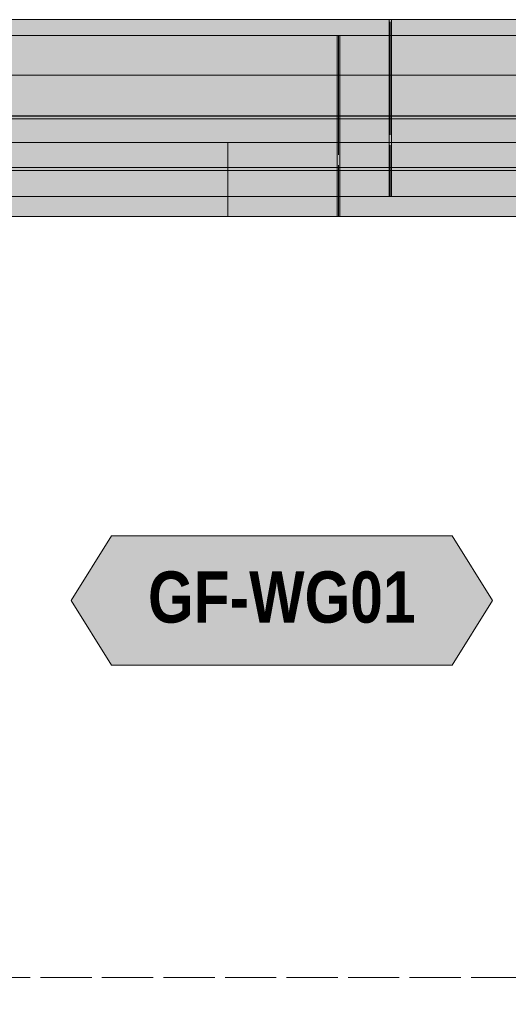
# Model space of a CAD drawing. Header units: millimetres. Extents: x 17 to 413, y 4 to 292.
# Tile 78 of 256: x 109 to 121, y 77 to 101. Entities that reach past the tile are written whole.
import ezdxf
from ezdxf.enums import TextEntityAlignment as Align

# ---------------------------------------------------------------- set-up
doc = ezdxf.new("R2010")
doc.units = ezdxf.units.MM
doc.linetypes.add('DASHED', pattern=[1.524, 1.27, -0.254])
for name, color, linetype in [('FILL-C_9EB2DB', 7, 'Continuous'), ('FILL-EPS', 7, 'Continuous'), ('FILL-WHITE', 7, 'Continuous'), ('LINE-C_2E8C94', 7, 'Continuous'), ('LINE-C_337880', 7, 'Continuous'), ('LINE-INK', 7, 'Continuous'), ('LINE-STEEL', 7, 'Continuous'), ('LINE-STEEL-DASH', 7, 'DASHED'), ('LINE-TEAL_DK', 7, 'Continuous'), ('LINE-TEAL_DK-DASH', 7, 'DASHED'), ('TEXT-TEAL_DK', 7, 'Continuous')]:
    doc.layers.add(name, color=color, linetype=linetype)
doc.styles.add('OpenSansCondensed-Bold', font='OpenSansCondensed-Bold.ttf')

msp = doc.modelspace()

# ---------------------------------------------------------------- hatches: boundary and pattern name
at = {"layer": 'FILL-C_9EB2DB', "true_color": 0x9eb2db}
h = msp.add_hatch(color=9, dxfattribs=at)
h.dxf.hatch_style = 1
h.paths.add_polyline_path([(94.522, 98.659), (94.522, 98.732), (136.975, 98.732), (136.975, 98.659)])
h = msp.add_hatch(color=9, dxfattribs=at)
h.dxf.hatch_style = 1
h.paths.add_polyline_path([(94.522, 98.659), (94.522, 98.732), (136.975, 98.732), (136.975, 98.659)])
h = msp.add_hatch(color=9, dxfattribs=at)
h.dxf.hatch_style = 1
h.paths.add_polyline_path([(94.522, 97.451), (94.522, 98.659), (136.975, 98.659), (136.975, 97.451)])
h = msp.add_hatch(color=9, dxfattribs=at)
h.dxf.hatch_style = 1
h.paths.add_polyline_path([(94.522, 98.659), (136.975, 98.659), (136.975, 97.451), (94.522, 97.451)])
h = msp.add_hatch(color=9, dxfattribs=at)
h.dxf.hatch_style = 1
h.paths.add_polyline_path([(95.122, 97.531), (95.122, 98.579), (95.875, 98.579), (95.875, 98.659), (135.622, 98.659), (135.622, 98.579), (136.375, 98.579), (136.375, 97.531), (135.622, 97.531), (135.622, 97.451), (95.875, 97.451), (95.875, 97.531)])
h = msp.add_hatch(color=9, dxfattribs=at)
h.dxf.hatch_style = 1
h.paths.add_polyline_path([(95.122, 98.579), (95.875, 98.579), (95.875, 98.659), (135.622, 98.659), (135.622, 98.579), (136.375, 98.579), (136.375, 97.531), (135.622, 97.531), (135.622, 97.451), (95.875, 97.451), (95.875, 97.531), (95.122, 97.531)])
h = msp.add_hatch(color=9, dxfattribs=at)
h.dxf.hatch_style = 1
h.paths.add_polyline_path([(95.875, 98.659), (95.875, 98.732), (135.622, 98.732), (135.622, 98.659), (95.875, 98.659)])
h = msp.add_hatch(color=9, dxfattribs=at)
h.dxf.hatch_style = 1
h.paths.add_polyline_path([(95.875, 98.732), (135.622, 98.732), (135.622, 98.659), (95.875, 98.659)])
h = msp.add_hatch(color=9, dxfattribs=at)
h.dxf.hatch_style = 1
h.paths.add_polyline_path([(94.522, 97.378), (94.522, 97.451), (136.975, 97.451), (136.975, 97.378)])
h = msp.add_hatch(color=9, dxfattribs=at)
h.dxf.hatch_style = 1
h.paths.add_polyline_path([(94.522, 97.378), (94.522, 97.451), (136.975, 97.451), (136.975, 97.378)])
h = msp.add_hatch(color=9, dxfattribs=at)
h.dxf.hatch_style = 1
h.paths.add_polyline_path([(95.875, 97.378), (95.875, 97.451), (135.622, 97.451), (135.622, 97.378), (95.875, 97.378)])
h = msp.add_hatch(color=9, dxfattribs=at)
h.dxf.hatch_style = 1
h.paths.add_polyline_path([(95.875, 97.451), (135.622, 97.451), (135.622, 97.378), (95.875, 97.378)])
at = {"layer": 'FILL-EPS', "true_color": 0xccffff}
h = msp.add_hatch(color=7, dxfattribs=at)
h.dxf.hatch_style = 1
h.paths.add_polyline_path([(95.943, 99.74), (95.953, 99.741), (95.953, 101.116), (100.968, 101.116), (100.968, 100.724), (130.535, 100.724), (130.535, 101.116), (135.543, 101.116), (135.543, 99.741), (95.953, 99.741)])
h = msp.add_hatch(color=7, dxfattribs=at)
h.dxf.hatch_style = 1
h.paths.add_polyline_path([(95.953, 101.116), (100.968, 101.116), (100.968, 100.724), (130.535, 100.724), (130.535, 101.116), (135.543, 101.116), (135.543, 76.732), (131.535, 76.732), (131.535, 96.236), (99.965, 96.236), (99.965, 76.732), (95.953, 76.732)])
h = msp.add_hatch(color=7, dxfattribs=at)
h.dxf.hatch_style = 1
h.paths.add_polyline_path([(102.703, 101.116), (128.793, 101.116), (128.793, 99.741), (102.703, 99.741)])
h = msp.add_hatch(color=7, dxfattribs=at)
h.dxf.hatch_style = 1
h.paths.add_polyline_path([(102.703, 76.732), (102.703, 101.116), (128.793, 101.116), (128.793, 76.732), (124.03, 76.732), (124.03, 96.732), (107.463, 96.732), (107.463, 76.732)])
h = msp.add_hatch(color=7, dxfattribs=at)
h.dxf.hatch_style = 1
h.paths.add_polyline_path([(95.953, 98.724), (95.953, 99.741), (135.543, 99.741), (135.543, 98.724)])
h = msp.add_hatch(color=7, dxfattribs=at)
h.dxf.hatch_style = 1
h.paths.add_polyline_path([(102.703, 99.741), (128.793, 99.741), (128.793, 98.724), (102.703, 98.724)])
h = msp.add_hatch(color=7, dxfattribs=at)
h.dxf.hatch_style = 1
h.paths.add_polyline_path([(95.953, 98.724), (135.543, 98.724), (135.543, 76.732), (131.535, 76.732), (131.535, 96.236), (99.965, 96.236), (99.965, 76.732), (95.953, 76.732)])
h = msp.add_hatch(color=7, dxfattribs=at)
h.dxf.hatch_style = 1
h.paths.add_polyline_path([(102.703, 98.724), (128.793, 98.724), (128.793, 76.732), (124.03, 76.732), (124.03, 96.732), (107.463, 96.732), (107.463, 76.732), (102.703, 76.732)])
at = {"layer": 'FILL-WHITE', "true_color": 0xffffff}
h = msp.add_hatch(color=7, dxfattribs=at)
h.dxf.hatch_style = 1
h.paths.add_polyline_path([(107.462, 96.732), (124.028, 96.732), (124.028, 96.236), (107.463, 96.236), (107.463, 76.732), (107.462, 76.732)])
h = msp.add_hatch(color=7, dxfattribs=at)
h.dxf.hatch_style = 1
h.paths.add_polyline_path([(124.028, 96.732), (124.028, 96.236), (107.463, 96.236), (107.463, 76.732), (107.462, 76.732), (107.462, 96.732)])
h = msp.add_hatch(color=7, dxfattribs=at)
h.dxf.hatch_style = 1
h.paths.add_polyline_path([(124.028, 96.732), (124.028, 96.236), (107.463, 96.236), (107.463, 76.732), (107.462, 76.732), (107.462, 96.732)])
h = msp.add_hatch(color=7, dxfattribs=at)
h.dxf.hatch_style = 1
h.paths.add_polyline_path([(110.527, 86.732), (111.527, 88.332), (119.963, 88.332), (120.963, 86.732), (119.963, 85.132), (111.527, 85.132)])

# ---------------------------------------------------------------- linework, layer by layer
at = {"layer": 'LINE-C_2E8C94', "lineweight": 5}
for points in [[(95.943, 99.74), (95.943, 99.74), (95.953, 99.741), (95.953, 101.116), (100.968, 101.116), (100.968, 100.724), (130.535, 100.724), (130.535, 101.116), (135.543, 101.116), (135.543, 99.741), (95.953, 99.741), (95.953, 99.741)], [(95.953, 101.116), (100.968, 101.116), (100.968, 100.724), (130.535, 100.724), (130.535, 101.116), (135.543, 101.116), (135.543, 76.732), (131.535, 76.732), (131.535, 96.236), (99.965, 96.236), (99.965, 76.732), (95.953, 76.732)], [(102.703, 101.116), (128.793, 101.116), (128.793, 99.741), (102.703, 99.741)], [(102.703, 76.732), (102.703, 101.116), (128.793, 101.116), (128.793, 76.732), (124.03, 76.732), (124.03, 96.732), (107.463, 96.732), (107.463, 76.732)], [(95.953, 98.724), (95.953, 99.741), (135.543, 99.741), (135.543, 99.741), (135.543, 98.724), (95.953, 98.724)], [(102.703, 99.741), (128.793, 99.741), (128.793, 98.724), (102.703, 98.724)], [(95.953, 98.724), (95.953, 98.724), (135.543, 98.724), (135.543, 76.732), (131.535, 76.732), (131.535, 96.236), (99.965, 96.236), (99.965, 76.732), (95.953, 76.732), (95.953, 76.732), (95.953, 76.732), (95.953, 76.732), (95.953, 98.724)], [(102.703, 98.724), (128.793, 98.724), (128.793, 76.732), (124.03, 76.732), (124.03, 96.732), (107.463, 96.732), (107.463, 76.732), (102.703, 76.732)]]:
    msp.add_lwpolyline(points, close=True, dxfattribs=at)
at = {"layer": 'LINE-C_337880', "lineweight": 5}
for p, q in [((118.402, 99.747), (118.402, 101.11)), ((118.402, 98.068), (118.402, 101.11)), ((118.465, 99.747), (118.465, 101.11)), ((118.465, 98.068), (118.465, 101.11)), ((117.118, 98.068), (117.118, 100.717)), ((117.118, 99.747), (117.118, 100.717)), ((117.182, 98.068), (117.182, 100.717)), ((117.182, 99.747), (117.182, 100.717)), ((117.118, 98.73), (117.118, 99.734)), ((117.182, 98.73), (117.182, 99.734)), ((118.402, 98.73), (118.402, 99.734)), ((118.465, 98.73), (118.465, 99.734)), ((117.118, 98.068), (117.118, 98.717)), ((117.182, 98.068), (117.182, 98.717)), ((118.402, 98.068), (118.402, 98.717)), ((118.465, 98.068), (118.465, 98.717)), ((100.862, 98.068), (114.409, 98.068)), ((100.862, 98.068), (114.409, 98.068)), ((107.612, 98.068), (118.402, 98.068)), ((107.612, 98.068), (118.402, 98.068)), ((114.409, 96.242), (114.409, 98.068)), ((114.409, 98.068), (117.118, 98.068)), ((114.409, 96.242), (114.409, 98.068)), ((114.409, 98.068), (117.118, 98.068)), ((117.118, 96.242), (117.118, 98.068)), ((117.118, 96.242), (117.118, 98.068)), ((117.182, 96.242), (117.182, 98.068)), ((117.182, 98.068), (130.634, 98.068)), ((117.182, 96.242), (117.182, 98.068)), ((117.182, 98.068), (130.634, 98.068)), ((118.402, 96.739), (118.402, 98.068)), ((118.402, 96.739), (118.402, 98.068)), ((118.465, 96.739), (118.465, 98.068)), ((118.465, 98.068), (123.884, 98.068)), ((118.465, 96.739), (118.465, 98.068)), ((118.465, 98.068), (123.884, 98.068))]:
    msp.add_line(p, q, dxfattribs=at)
at = {"layer": 'LINE-INK', "lineweight": 5}
msp.add_lwpolyline([(124.028, 96.732), (124.028, 96.236), (107.463, 96.236), (107.463, 76.732), (107.462, 76.732), (107.462, 96.732)], close=True, dxfattribs=at)
msp.add_lwpolyline([(124.028, 96.732), (124.028, 96.236), (107.463, 96.236), (107.463, 76.732), (107.462, 76.732), (107.462, 96.732)], close=True, dxfattribs=at)
at = {"layer": 'LINE-STEEL', "lineweight": 5}
for points in [[(94.522, 98.659), (94.522, 98.732), (136.975, 98.732), (136.975, 98.659)], [(94.522, 98.659), (94.522, 98.732), (136.975, 98.732), (136.975, 98.659)], [(94.522, 97.451), (94.522, 98.659), (136.975, 98.659), (136.975, 98.659), (136.975, 97.451), (94.522, 97.451)], [(94.522, 98.659), (94.522, 98.659), (136.975, 98.659), (136.975, 97.451), (136.975, 97.451), (94.522, 97.451)], [(95.122, 97.531), (95.122, 97.531), (95.122, 98.579), (95.875, 98.579), (95.875, 98.659), (135.622, 98.659), (135.622, 98.659), (135.622, 98.579), (136.375, 98.579), (136.375, 98.579), (136.375, 97.531), (135.622, 97.531), (135.622, 97.451), (95.875, 97.451), (95.875, 97.451), (95.875, 97.531)], [(95.122, 98.579), (95.875, 98.579), (95.875, 98.659), (95.875, 98.659), (135.622, 98.659), (135.622, 98.579), (136.375, 98.579), (136.375, 97.531), (136.375, 97.531), (135.622, 97.531), (135.622, 97.451), (135.622, 97.451), (95.875, 97.451), (95.875, 97.531), (95.122, 97.531), (95.122, 98.579)], [(95.875, 98.659), (95.875, 98.659), (95.875, 98.732), (135.622, 98.732), (135.622, 98.732), (135.622, 98.732), (135.622, 98.732), (135.622, 98.659), (95.875, 98.659), (95.875, 98.659)], [(95.875, 98.732), (135.622, 98.732), (135.622, 98.659), (135.622, 98.659), (95.875, 98.659), (95.875, 98.732)], [(94.522, 97.378), (94.522, 97.451), (136.975, 97.451), (136.975, 97.378)], [(94.522, 97.378), (94.522, 97.451), (136.975, 97.451), (136.975, 97.378)], [(95.875, 97.378), (95.875, 97.378), (95.875, 97.451), (135.622, 97.451), (135.622, 97.451), (135.622, 97.451), (135.622, 97.451), (135.622, 97.378), (95.875, 97.378), (95.875, 97.378)], [(95.875, 97.451), (135.622, 97.451), (135.622, 97.378), (135.622, 97.378), (95.875, 97.378), (95.875, 97.451)]]:
    msp.add_lwpolyline(points, close=True, dxfattribs=at)
at = {"layer": 'LINE-STEEL-DASH', "lineweight": 5}
msp.add_line((45.758, 77.399), (280.242, 77.399), dxfattribs=at)
for points in [[(95.875, 98.732), (107.969, 98.732), (108.929, 98.732), (122.568, 98.732), (123.528, 98.732), (135.622, 98.732)], [(135.622, 97.378), (123.528, 97.378), (122.568, 97.378), (108.929, 97.378), (107.969, 97.378), (95.875, 97.378)]]:
    msp.add_lwpolyline(points, dxfattribs=at)
at = {"layer": 'LINE-TEAL_DK', "lineweight": 5}
msp.add_lwpolyline([(110.527, 86.732), (111.527, 88.332), (119.963, 88.332), (120.963, 86.732), (119.963, 85.132), (111.527, 85.132)], close=True, dxfattribs=at)
at = {"layer": 'LINE-TEAL_DK-DASH', "lineweight": 5}
for p, q in [((118.433, 99.747), (118.433, 101.11)), ((118.433, 96.739), (118.433, 101.11)), ((117.15, 96.242), (117.15, 100.717)), ((117.15, 99.747), (117.15, 100.717)), ((117.15, 98.73), (117.15, 99.734)), ((118.433, 98.73), (118.433, 99.734)), ((117.15, 96.242), (117.15, 98.717)), ((118.433, 96.739), (118.433, 98.717))]:
    msp.add_line(p, q, dxfattribs=at)

# ---------------------------------------------------------------- texts
at = {"layer": 'TEXT-TEAL_DK', "style": 'OpenSansCondensed-Bold'}
msp.add_text('GF-WG01', height=1.27, dxfattribs=at).set_placement((115.745, 86.182), align=Align.CENTER)

doc.saveas('drawing.dxf')
